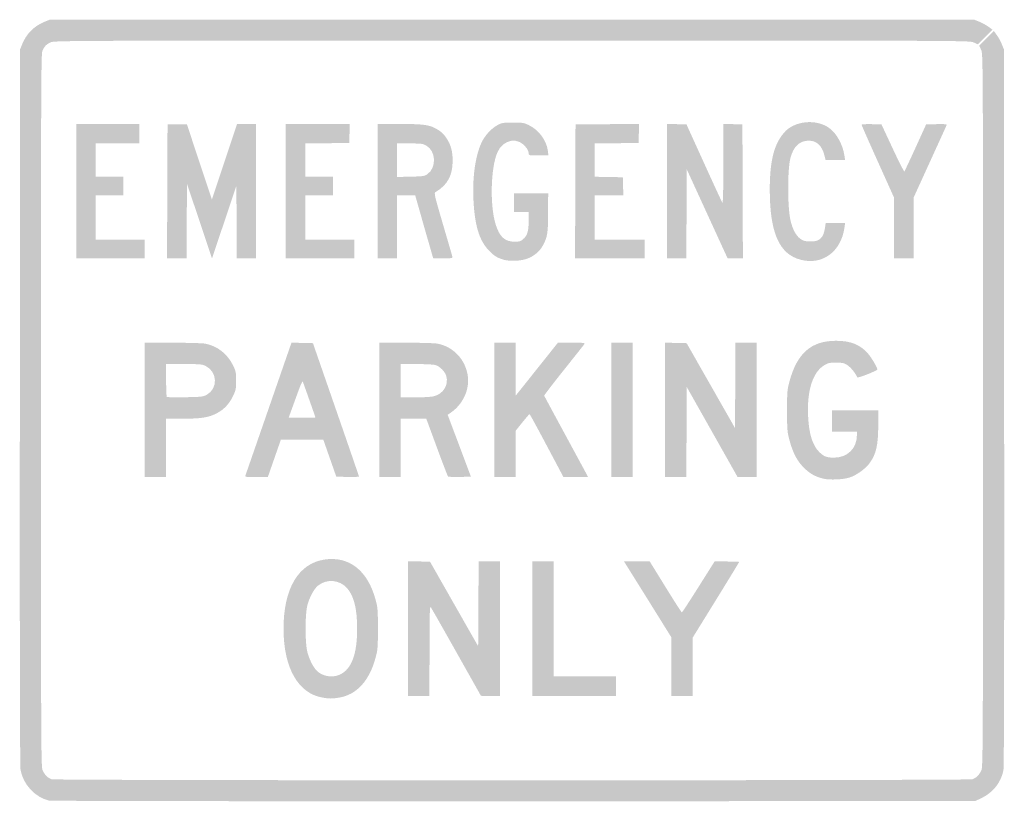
# Model space of a CAD drawing. Header units: inches. Extents: x -15 to 15, y -11.9 to 11.9.
import ezdxf

# ---------------------------------------------------------------- set-up
doc = ezdxf.new("R2010")
doc.units = ezdxf.units.IN
doc.header["$MEASUREMENT"] = 0

msp = doc.modelspace()

# ---------------------------------------------------------------- hatches: boundary and pattern name
h = msp.add_hatch(color=7)
edge = h.paths.add_edge_path()
edge.add_spline(control_points=[(-14.107, -11.89), (-14.531, -11.79), (-14.89, -11.403), (-14.972, -10.957), (-14.991, -10.856), (-14.998, -7.083), (-14.993, 0.099)], knot_values=[0, 0, 0, 0, 1, 1, 1, 2, 2, 2, 2], degree=3, periodic=0)
edge.add_line((-14.993, 0.099), (-14.986, 11.003))
edge.add_line((-14.986, 11.003), (-14.92, 11.165))
edge.add_spline(control_points=[(-14.92, 11.165), (-14.795, 11.476), (-14.555, 11.716), (-14.241, 11.842)], knot_values=[0, 0, 0, 0, 1, 1, 1, 1], degree=3, periodic=0)
edge.add_line((-14.241, 11.842), (-14.082, 11.907))
edge.add_line((-14.082, 11.907), (0, 11.907))
edge.add_line((0, 11.907), (14.082, 11.907))
edge.add_line((14.082, 11.907), (14.239, 11.843))
edge.add_spline(control_points=[(14.239, 11.843), (14.325, 11.808), (14.45, 11.74), (14.517, 11.691)], knot_values=[0, 0, 0, 0, 1, 1, 1, 1], degree=3, periodic=0)
edge.add_line((14.517, 11.691), (14.638, 11.602))
edge.add_line((14.638, 11.602), (14.415, 11.379))
edge.add_line((14.415, 11.379), (14.192, 11.156))
edge.add_line((14.192, 11.156), (14.066, 11.213))
edge.add_spline(control_points=[(14.066, 11.213), (13.941, 11.27), (13.925, 11.27), (0, 11.27), (-13.468, 11.27), (-13.945, 11.268), (-14.054, 11.218), (-14.188, 11.156), (-14.248, 11.093), (-14.307, 10.953), (-14.346, 10.86), (-14.35, 9.7), (-14.35, -0.006), (-14.349, -10.5), (-14.347, -10.865), (-14.297, -10.975), (-14.237, -11.105), (-14.144, -11.198), (-14.031, -11.241), (-13.918, -11.284), (13.918, -11.284), (14.031, -11.241), (14.144, -11.198), (14.237, -11.105), (14.297, -10.975), (14.347, -10.865), (14.349, -10.5), (14.349, 0), (14.349, 10.836), (14.349, 10.862), (14.292, 10.987)], knot_values=[0, 0, 0, 0, 1, 1, 1, 2, 2, 2, 3, 3, 3, 4, 4, 4, 5, 5, 5, 6, 6, 6, 7, 7, 7, 8, 8, 8, 9, 9, 9, 10, 10, 10, 10], degree=3, periodic=0)
edge.add_line((14.292, 10.987), (14.235, 11.113))
edge.add_line((14.235, 11.113), (14.458, 11.336))
edge.add_line((14.458, 11.336), (14.681, 11.559))
edge.add_line((14.681, 11.559), (14.77, 11.438))
edge.add_spline(control_points=[(14.77, 11.438), (14.819, 11.371), (14.888, 11.246), (14.922, 11.16)], knot_values=[0, 0, 0, 0, 1, 1, 1, 1], degree=3, periodic=0)
edge.add_line((14.922, 11.16), (14.986, 11.003))
edge.add_line((14.986, 11.003), (14.993, 0.099))
edge.add_spline(control_points=[(14.993, 0.099), (14.998, -7.136), (14.991, -10.857), (14.972, -10.96), (14.904, -11.333), (14.657, -11.647), (14.3, -11.817)], knot_values=[0, 0, 0, 0, 1, 1, 1, 2, 2, 2, 2], degree=3, periodic=0)
edge.add_line((14.3, -11.817), (14.11, -11.907))
edge.add_line((14.11, -11.907), (0.056, -11.911))
edge.add_spline(control_points=[(0.056, -11.911), (-8.348, -11.914), (-14.041, -11.905), (-14.107, -11.89)], knot_values=[0, 0, 0, 0, 1, 1, 1, 1], degree=3, periodic=0)
for points in [[(-13.277, 6.681), (-13.277, 8.729), (-12.316, 8.729), (-11.356, 8.729), (-11.356, 8.432), (-11.356, 8.136), (-12.02, 8.136), (-12.684, 8.136), (-12.684, 7.627), (-12.684, 7.119), (-12.26, 7.119), (-11.836, 7.119), (-11.836, 6.836), (-11.836, 6.554), (-12.26, 6.554), (-12.684, 6.554), (-12.684, 5.876), (-12.684, 5.198), (-11.935, 5.198), (-11.186, 5.198), (-11.186, 4.915), (-11.186, 4.633), (-12.232, 4.633), (-13.277, 4.633), (-13.277, 6.681)], [(-10.502, 6.674), (-10.494, 8.715), (-10.199, 8.715), (-9.903, 8.715), (-9.523, 7.571), (-9.144, 6.427), (-8.76, 7.578), (-8.376, 8.729), (-8.086, 8.729), (-7.797, 8.729), (-7.797, 6.681), (-7.797, 4.633), (-8.093, 4.633), (-8.39, 4.633), (-8.392, 5.742), (-8.394, 6.85), (-8.767, 5.74), (-9.139, 4.63), (-9.52, 5.768), (-9.901, 6.907), (-9.909, 5.77), (-9.916, 4.633), (-10.212, 4.633), (-10.509, 4.633), (-10.502, 6.674)], [(-6.893, 6.681), (-6.893, 8.729), (-5.917, 8.729), (-4.942, 8.729), (-4.95, 8.439), (-4.958, 8.15), (-5.629, 8.142), (-6.299, 8.135), (-6.299, 7.627), (-6.299, 7.119), (-5.876, 7.119), (-5.452, 7.119), (-5.452, 6.836), (-5.452, 6.554), (-5.876, 6.554), (-6.299, 6.554), (-6.299, 5.876), (-6.299, 5.198), (-5.551, 5.198), (-4.802, 5.198), (-4.802, 4.915), (-4.802, 4.633), (-5.847, 4.633), (-6.893, 4.633), (-6.893, 6.681)], [(1.928, 6.674), (1.935, 8.715), (2.904, 8.722), (3.872, 8.73), (3.864, 8.44), (3.856, 8.15), (3.185, 8.142), (2.514, 8.135), (2.514, 7.627), (2.514, 7.12), (2.945, 7.112), (3.376, 7.105), (3.384, 6.829), (3.392, 6.554), (2.953, 6.554), (2.514, 6.554), (2.514, 5.876), (2.514, 5.198), (3.277, 5.198), (4.04, 5.198), (4.04, 4.915), (4.04, 4.633), (2.98, 4.633), (1.921, 4.633), (1.928, 6.674)], [(3.023, 0.014), (3.023, 2.062), (3.347, 2.062), (3.672, 2.062), (3.672, 0.014), (3.672, -2.034), (3.347, -2.034), (3.023, -2.034), (3.023, 0.014)], [(4.661, 0.015), (4.661, 2.064), (4.99, 2.056), (5.32, 2.048), (6.057, 0.755), (6.794, -0.539), (6.801, 0.762), (6.808, 2.062), (7.133, 2.062), (7.458, 2.062), (7.458, 0.014), (7.458, -2.034), (7.166, -2.034), (6.874, -2.034), (6.1, -0.662), (5.325, 0.711), (5.318, -0.662), (5.31, -2.034), (4.986, -2.034), (4.661, -2.034), (4.661, 0.015)], [(0.621, -6.653), (0.621, -4.605), (0.946, -4.605), (1.271, -4.605), (1.271, -6.356), (1.271, -8.107), (2.218, -8.107), (3.164, -8.107), (3.164, -8.404), (3.164, -8.701), (1.893, -8.701), (0.621, -8.701), (0.621, -6.653)]]:
    msp.add_hatch(color=7).paths.add_polyline_path(points)
h = msp.add_hatch(color=7)
edge = h.paths.add_edge_path()
edge.add_line((-4.096, 6.681), (-4.096, 8.729))
edge.add_line((-4.096, 8.729), (-3.434, 8.729))
edge.add_spline(control_points=[(-3.434, 8.729), (-2.746, 8.729), (-2.555, 8.707), (-2.36, 8.609), (-2.181, 8.518), (-2.096, 8.445), (-1.993, 8.292), (-1.865, 8.104), (-1.808, 7.893), (-1.808, 7.613), (-1.808, 7.155), (-1.963, 6.87), (-2.332, 6.651), (-2.378, 6.624), (-2.361, 6.55), (-2.105, 5.677), (-1.953, 5.157), (-1.822, 4.709), (-1.815, 4.682), (-1.803, 4.637), (-1.829, 4.633), (-2.1, 4.633)], knot_values=[0, 0, 0, 0, 1, 1, 1, 2, 2, 2, 3, 3, 3, 4, 4, 4, 5, 5, 5, 6, 6, 6, 7, 7, 7, 7], degree=3, periodic=0)
edge.add_line((-2.1, 4.633), (-2.399, 4.633))
edge.add_line((-2.399, 4.633), (-2.439, 4.767))
edge.add_spline(control_points=[(-2.439, 4.767), (-2.461, 4.841), (-2.584, 5.273), (-2.714, 5.727)], knot_values=[0, 0, 0, 0, 1, 1, 1, 1], degree=3, periodic=0)
edge.add_line((-2.714, 5.727), (-2.949, 6.554))
edge.add_line((-2.949, 6.554), (-3.226, 6.554))
edge.add_line((-3.226, 6.554), (-3.503, 6.554))
edge.add_line((-3.503, 6.554), (-3.503, 5.593))
edge.add_line((-3.503, 5.593), (-3.503, 4.633))
edge.add_line((-3.503, 4.633), (-3.799, 4.633))
edge.add_line((-3.799, 4.633), (-4.096, 4.633))
edge.add_line((-4.096, 4.633), (-4.096, 6.681))
edge = h.paths.add_edge_path(flags=0)
edge.add_spline(control_points=[(-2.574, 7.201), (-2.294, 7.401), (-2.316, 7.906), (-2.613, 8.071), (-2.715, 8.128), (-2.765, 8.135), (-3.114, 8.135)], knot_values=[0, 0, 0, 0, 1, 1, 1, 2, 2, 2, 2], degree=3, periodic=0)
edge.add_line((-3.114, 8.135), (-3.503, 8.136))
edge.add_line((-3.503, 8.136), (-3.503, 7.625))
edge.add_line((-3.503, 7.625), (-3.503, 7.113))
edge.add_line((-3.503, 7.113), (-3.086, 7.123))
edge.add_spline(control_points=[(-3.086, 7.123), (-2.7, 7.132), (-2.663, 7.138), (-2.574, 7.201)], knot_values=[0, 0, 0, 0, 1, 1, 1, 1], degree=3, periodic=0)
h = msp.add_hatch(color=7)
edge = h.paths.add_edge_path()
edge.add_spline(control_points=[(-0.252, 4.591), (-0.449, 4.647), (-0.555, 4.713), (-0.714, 4.883), (-1.007, 5.196), (-1.143, 5.663), (-1.177, 6.469), (-1.204, 7.126), (-1.114, 7.753), (-0.935, 8.147), (-0.835, 8.369), (-0.63, 8.595), (-0.438, 8.696), (-0.309, 8.765), (-0.269, 8.771), (0.028, 8.771), (0.327, 8.771), (0.366, 8.765), (0.515, 8.692), (0.822, 8.541), (1.056, 8.224), (1.093, 7.908)], knot_values=[0, 0, 0, 0, 1, 1, 1, 2, 2, 2, 3, 3, 3, 4, 4, 4, 5, 5, 5, 6, 6, 6, 7, 7, 7, 7], degree=3, periodic=0)
edge.add_line((1.093, 7.908), (1.11, 7.768))
edge.add_line((1.11, 7.768), (0.809, 7.768))
edge.add_spline(control_points=[(0.809, 7.768), (0.512, 7.768), (0.508, 7.769), (0.508, 7.835), (0.508, 7.871), (0.48, 7.943), (0.445, 7.995), (0.206, 8.346), (-0.268, 8.275), (-0.446, 7.86), (-0.652, 7.381), (-0.677, 6.232), (-0.495, 5.659), (-0.377, 5.287), (-0.217, 5.142), (0.077, 5.141), (0.231, 5.141), (0.264, 5.151), (0.347, 5.225), (0.47, 5.332), (0.508, 5.468), (0.508, 5.787)], knot_values=[0, 0, 0, 0, 1, 1, 1, 2, 2, 2, 3, 3, 3, 4, 4, 4, 5, 5, 5, 6, 6, 6, 7, 7, 7, 7], degree=3, periodic=0)
edge.add_line((0.508, 5.787), (0.508, 6.045))
edge.add_line((0.508, 6.045), (0.282, 6.045))
edge.add_line((0.282, 6.045), (0.056, 6.045))
edge.add_line((0.056, 6.045), (0.056, 6.328))
edge.add_line((0.056, 6.328), (0.056, 6.61))
edge.add_line((0.056, 6.61), (0.579, 6.61))
edge.add_line((0.579, 6.61), (1.102, 6.61))
edge.add_line((1.102, 6.61), (1.101, 6.038))
edge.add_spline(control_points=[(1.101, 6.038), (1.101, 5.414), (1.08, 5.279), (0.943, 5.028), (0.847, 4.85), (0.677, 4.705), (0.475, 4.628), (0.276, 4.552), (-0.053, 4.535), (-0.252, 4.591)], knot_values=[0, 0, 0, 0, 1, 1, 1, 2, 2, 2, 3, 3, 3, 3], degree=3, periodic=0)
h = msp.add_hatch(color=7)
edge = h.paths.add_edge_path()
edge.add_line((4.718, 6.682), (4.718, 8.731))
edge.add_line((4.718, 8.731), (5.017, 8.723))
edge.add_line((5.017, 8.723), (5.316, 8.715))
edge.add_line((5.316, 8.715), (5.848, 7.542))
edge.add_spline(control_points=[(5.848, 7.542), (6.141, 6.898), (6.393, 6.351), (6.409, 6.328), (6.428, 6.299), (6.438, 6.678), (6.439, 7.508)], knot_values=[0, 0, 0, 0, 1, 1, 1, 2, 2, 2, 2], degree=3, periodic=0)
edge.add_line((6.439, 7.508), (6.441, 8.731))
edge.add_line((6.441, 8.731), (6.73, 8.723))
edge.add_line((6.73, 8.723), (7.02, 8.715))
edge.add_line((7.02, 8.715), (7.027, 6.674))
edge.add_line((7.027, 6.674), (7.034, 4.633))
edge.add_line((7.034, 4.633), (6.801, 4.633))
edge.add_line((6.801, 4.633), (6.568, 4.634))
edge.add_line((6.568, 4.634), (5.946, 5.99))
edge.add_line((5.946, 5.99), (5.325, 7.345))
edge.add_line((5.325, 7.345), (5.318, 5.989))
edge.add_line((5.318, 5.989), (5.31, 4.633))
edge.add_line((5.31, 4.633), (5.014, 4.633))
edge.add_line((5.014, 4.633), (4.718, 4.633))
edge.add_line((4.718, 4.633), (4.718, 6.682))
h = msp.add_hatch(color=7)
edge = h.paths.add_edge_path()
edge.add_spline(control_points=[(8.786, 4.593), (8.138, 4.767), (7.854, 5.418), (7.853, 6.727), (7.853, 7.6), (7.981, 8.108), (8.29, 8.466), (8.602, 8.829), (9.272, 8.894), (9.668, 8.602), (9.895, 8.434), (10.078, 8.1), (10.128, 7.761)], knot_values=[0, 0, 0, 0, 1, 1, 1, 2, 2, 2, 3, 3, 3, 4, 4, 4, 4], degree=3, periodic=0)
edge.add_line((10.128, 7.761), (10.148, 7.627))
edge.add_line((10.148, 7.627), (9.851, 7.627))
edge.add_line((9.851, 7.627), (9.555, 7.627))
edge.add_line((9.555, 7.627), (9.521, 7.761))
edge.add_spline(control_points=[(9.521, 7.761), (9.445, 8.069), (9.285, 8.22), (9.037, 8.22), (8.766, 8.22), (8.578, 8.045), (8.486, 7.705), (8.39, 7.355), (8.39, 6.197), (8.486, 5.784), (8.545, 5.529), (8.649, 5.331), (8.775, 5.236), (8.859, 5.171), (8.912, 5.155), (9.065, 5.148), (9.364, 5.133), (9.493, 5.251), (9.538, 5.58)], knot_values=[0, 0, 0, 0, 1, 1, 1, 2, 2, 2, 3, 3, 3, 4, 4, 4, 5, 5, 5, 6, 6, 6, 6], degree=3, periodic=0)
edge.add_line((9.538, 5.58), (9.556, 5.706))
edge.add_line((9.556, 5.706), (9.852, 5.706))
edge.add_line((9.852, 5.706), (10.148, 5.706))
edge.add_line((10.148, 5.706), (10.129, 5.572))
edge.add_spline(control_points=[(10.129, 5.572), (10.025, 4.831), (9.453, 4.414), (8.786, 4.593)], knot_values=[0, 0, 0, 0, 1, 1, 1, 1], degree=3, periodic=0)
h = msp.add_hatch(color=7)
edge = h.paths.add_edge_path()
edge.add_line((11.638, 5.559), (11.638, 6.486))
edge.add_line((11.638, 6.486), (11.144, 7.584))
edge.add_spline(control_points=[(11.144, 7.584), (10.872, 8.187), (10.65, 8.692), (10.65, 8.706), (10.65, 8.72), (10.786, 8.727), (10.953, 8.723)], knot_values=[0, 0, 0, 0, 1, 1, 1, 2, 2, 2, 2], degree=3, periodic=0)
edge.add_line((10.953, 8.723), (11.256, 8.715))
edge.add_line((11.256, 8.715), (11.595, 7.988))
edge.add_spline(control_points=[(11.595, 7.988), (11.781, 7.588), (11.942, 7.271), (11.953, 7.282), (11.964, 7.293), (12.118, 7.62), (12.295, 8.008)], knot_values=[0, 0, 0, 0, 1, 1, 1, 2, 2, 2, 2], degree=3, periodic=0)
edge.add_line((12.295, 8.008), (12.616, 8.715))
edge.add_line((12.616, 8.715), (12.936, 8.723))
edge.add_spline(control_points=[(12.936, 8.723), (13.187, 8.729), (13.252, 8.723), (13.241, 8.694), (13.233, 8.675), (13.003, 8.168), (12.729, 7.568)], knot_values=[0, 0, 0, 0, 1, 1, 1, 2, 2, 2, 2], degree=3, periodic=0)
edge.add_line((12.729, 7.568), (12.232, 6.478))
edge.add_line((12.232, 6.478), (12.232, 5.555))
edge.add_line((12.232, 5.555), (12.232, 4.633))
edge.add_line((12.232, 4.633), (11.935, 4.633))
edge.add_line((11.935, 4.633), (11.638, 4.633))
edge.add_line((11.638, 4.633), (11.638, 5.559))
h = msp.add_hatch(color=7)
edge = h.paths.add_edge_path()
edge.add_spline(control_points=[(9.492, -2.082), (9.247, -2.026), (9.067, -1.925), (8.884, -1.739), (8.681, -1.533), (8.557, -1.294), (8.454, -0.912), (8.385, -0.654), (8.38, -0.595), (8.38, -0.014), (8.379, 0.569), (8.384, 0.624), (8.453, 0.882), (8.686, 1.745), (9.119, 2.122), (9.873, 2.121), (10.318, 2.12), (10.605, 2.006), (10.843, 1.735), (10.947, 1.617), (11.13, 1.307), (11.13, 1.249), (11.13, 1.208), (10.528, 0.972), (10.516, 1.008), (10.482, 1.111), (10.324, 1.309), (10.222, 1.376), (10.116, 1.446), (10.078, 1.455), (9.873, 1.455), (9.666, 1.455), (9.628, 1.446), (9.503, 1.369), (9.158, 1.157), (8.982, 0.59), (9.021, -0.184), (9.048, -0.73), (9.158, -1.073), (9.369, -1.277), (9.506, -1.409), (9.593, -1.441), (9.811, -1.44), (10.222, -1.44), (10.508, -1.156), (10.508, -0.75)], knot_values=[0, 0, 0, 0, 1, 1, 1, 2, 2, 2, 3, 3, 3, 4, 4, 4, 5, 5, 5, 6, 6, 6, 7, 7, 7, 8, 8, 8, 9, 9, 9, 10, 10, 10, 11, 11, 11, 12, 12, 12, 13, 13, 13, 14, 14, 14, 15, 15, 15, 15], degree=3, periodic=0)
edge.add_line((10.508, -0.75), (10.508, -0.65))
edge.add_line((10.508, -0.65), (10.127, -0.65))
edge.add_line((10.127, -0.65), (9.746, -0.65))
edge.add_line((9.746, -0.65), (9.746, -0.325))
edge.add_line((9.746, -0.325), (9.746, 0))
edge.add_line((9.746, 0), (10.452, 0))
edge.add_line((10.452, 0), (11.158, 0))
edge.add_line((11.158, 0), (11.158, -0.417))
edge.add_spline(control_points=[(11.158, -0.417), (11.157, -1.072), (11.095, -1.343), (10.882, -1.624), (10.755, -1.793), (10.476, -1.987), (10.274, -2.049), (10.074, -2.109), (9.683, -2.126), (9.492, -2.082)], knot_values=[0, 0, 0, 0, 1, 1, 1, 2, 2, 2, 3, 3, 3, 3], degree=3, periodic=0)
h = msp.add_hatch(color=7)
edge = h.paths.add_edge_path()
edge.add_line((-11.186, 0.014), (-11.186, 2.062))
edge.add_line((-11.186, 2.062), (-10.343, 2.062))
edge.add_spline(control_points=[(-10.343, 2.062), (-9.879, 2.062), (-9.431, 2.049), (-9.347, 2.034), (-8.975, 1.964), (-8.662, 1.718), (-8.494, 1.362), (-8.412, 1.19), (-8.404, 1.147), (-8.404, 0.904), (-8.404, 0.661), (-8.413, 0.618), (-8.493, 0.447), (-8.607, 0.206), (-8.769, 0.032), (-8.982, -0.082), (-9.235, -0.217), (-9.459, -0.253), (-10.035, -0.254)], knot_values=[0, 0, 0, 0, 1, 1, 1, 2, 2, 2, 3, 3, 3, 4, 4, 4, 5, 5, 5, 6, 6, 6, 6], degree=3, periodic=0)
edge.add_line((-10.035, -0.254), (-10.537, -0.254))
edge.add_line((-10.537, -0.254), (-10.537, -1.144))
edge.add_line((-10.537, -1.144), (-10.537, -2.034))
edge.add_line((-10.537, -2.034), (-10.862, -2.034))
edge.add_line((-10.862, -2.034), (-11.186, -2.034))
edge.add_line((-11.186, -2.034), (-11.186, 0.014))
edge = h.paths.add_edge_path(flags=0)
edge.add_spline(control_points=[(-9.304, 0.473), (-8.951, 0.66), (-8.97, 1.179), (-9.336, 1.356), (-9.44, 1.406), (-9.511, 1.412), (-9.995, 1.412)], knot_values=[0, 0, 0, 0, 1, 1, 1, 2, 2, 2, 2], degree=3, periodic=0)
edge.add_line((-9.995, 1.412), (-10.537, 1.412))
edge.add_line((-10.537, 1.412), (-10.537, 0.923))
edge.add_spline(control_points=[(-10.537, 0.923), (-10.537, 0.653), (-10.527, 0.424), (-10.516, 0.412), (-10.504, 0.4), (-10.253, 0.395), (-9.958, 0.401), (-9.47, 0.41), (-9.41, 0.416), (-9.304, 0.473)], knot_values=[0, 0, 0, 0, 1, 1, 1, 2, 2, 2, 3, 3, 3, 3], degree=3, periodic=0)
h = msp.add_hatch(color=7)
edge = h.paths.add_edge_path()
edge.add_spline(control_points=[(-8.122, -1.984), (-8.111, -1.957), (-7.806, -1.077), (-7.443, -0.028), (-7.08, 1.02), (-6.768, 1.92), (-6.75, 1.971)], knot_values=[0, 0, 0, 0, 1, 1, 1, 2, 2, 2, 2], degree=3, periodic=0)
edge.add_line((-6.75, 1.971), (-6.717, 2.064))
edge.add_line((-6.717, 2.064), (-6.39, 2.056))
edge.add_line((-6.39, 2.056), (-6.064, 2.048))
edge.add_line((-6.064, 2.048), (-5.364, 0.028))
edge.add_spline(control_points=[(-5.364, 0.028), (-4.979, -1.083), (-4.663, -2.001), (-4.662, -2.014), (-4.662, -2.026), (-4.817, -2.032), (-5.007, -2.028)], knot_values=[0, 0, 0, 0, 1, 1, 1, 2, 2, 2, 2], degree=3, periodic=0)
edge.add_line((-5.007, -2.028), (-5.353, -2.02))
edge.add_line((-5.353, -2.02), (-5.551, -1.455))
edge.add_line((-5.551, -1.455), (-5.749, -0.89))
edge.add_line((-5.749, -0.89), (-6.394, -0.89))
edge.add_line((-6.394, -0.89), (-7.04, -0.89))
edge.add_line((-7.04, -0.89), (-7.24, -1.462))
edge.add_line((-7.24, -1.462), (-7.439, -2.034))
edge.add_line((-7.439, -2.034), (-7.79, -2.034))
edge.add_spline(control_points=[(-7.79, -2.034), (-8.114, -2.034), (-8.14, -2.03), (-8.122, -1.984)], knot_values=[0, 0, 0, 0, 1, 1, 1, 1], degree=3, periodic=0)
edge = h.paths.add_edge_path(flags=0)
edge.add_spline(control_points=[(-5.989, -0.215), (-5.989, -0.204), (-6.336, 0.78), (-6.373, 0.876), (-6.383, 0.9), (-6.435, 0.794), (-6.497, 0.621), (-6.556, 0.458), (-6.65, 0.201), (-6.705, 0.049)], knot_values=[0, 0, 0, 0, 1, 1, 1, 2, 2, 2, 3, 3, 3, 3], degree=3, periodic=0)
edge.add_line((-6.705, 0.049), (-6.805, -0.226))
edge.add_line((-6.805, -0.226), (-6.397, -0.226))
edge.add_spline(control_points=[(-6.397, -0.226), (-6.172, -0.226), (-5.989, -0.221), (-5.989, -0.215)], knot_values=[0, 0, 0, 0, 1, 1, 1, 1], degree=3, periodic=0)
h = msp.add_hatch(color=7)
edge = h.paths.add_edge_path()
edge.add_line((-4.04, 0.014), (-4.04, 2.062))
edge.add_line((-4.04, 2.062), (-3.222, 2.062))
edge.add_spline(control_points=[(-3.222, 2.062), (-2.728, 2.062), (-2.345, 2.05), (-2.254, 2.031), (-1.788, 1.932), (-1.441, 1.572), (-1.353, 1.094), (-1.272, 0.655), (-1.492, 0.171), (-1.891, -0.087)], knot_values=[0, 0, 0, 0, 1, 1, 1, 2, 2, 2, 3, 3, 3, 3], degree=3, periodic=0)
edge.add_line((-1.891, -0.087), (-1.96, -0.132))
edge.add_line((-1.96, -0.132), (-1.606, -1.076))
edge.add_line((-1.606, -1.076), (-1.251, -2.02))
edge.add_line((-1.251, -2.02), (-1.591, -2.028))
edge.add_spline(control_points=[(-1.591, -2.028), (-1.778, -2.032), (-1.939, -2.026), (-1.95, -2.014), (-1.961, -2.001), (-2.115, -1.601), (-2.291, -1.123)], knot_values=[0, 0, 0, 0, 1, 1, 1, 2, 2, 2, 2], degree=3, periodic=0)
edge.add_line((-2.291, -1.123), (-2.611, -0.254))
edge.add_line((-2.611, -0.254), (-3.001, -0.254))
edge.add_line((-3.001, -0.254), (-3.39, -0.254))
edge.add_line((-3.39, -0.254), (-3.39, -1.144))
edge.add_line((-3.39, -1.144), (-3.39, -2.034))
edge.add_line((-3.39, -2.034), (-3.715, -2.034))
edge.add_line((-3.715, -2.034), (-4.04, -2.034))
edge.add_line((-4.04, -2.034), (-4.04, 0.014))
edge = h.paths.add_edge_path(flags=0)
edge.add_spline(control_points=[(-2.395, 0.427), (-2.097, 0.491), (-1.915, 0.785), (-2.006, 1.059), (-2.05, 1.195), (-2.205, 1.346), (-2.337, 1.383), (-2.396, 1.399), (-2.656, 1.412), (-2.917, 1.412)], knot_values=[0, 0, 0, 0, 1, 1, 1, 2, 2, 2, 3, 3, 3, 3], degree=3, periodic=0)
edge.add_line((-2.917, 1.412), (-3.39, 1.412))
edge.add_line((-3.39, 1.412), (-3.39, 0.904))
edge.add_line((-3.39, 0.904), (-3.39, 0.395))
edge.add_line((-3.39, 0.395), (-2.967, 0.395))
edge.add_spline(control_points=[(-2.967, 0.395), (-2.735, 0.395), (-2.478, 0.41), (-2.395, 0.427)], knot_values=[0, 0, 0, 0, 1, 1, 1, 1], degree=3, periodic=0)
h = msp.add_hatch(color=7)
edge = h.paths.add_edge_path()
edge.add_line((-0.537, 0.014), (-0.537, 2.062))
edge.add_line((-0.537, 2.062), (-0.212, 2.062))
edge.add_line((-0.212, 2.062), (0.113, 2.062))
edge.add_line((0.113, 2.062), (0.113, 1.256))
edge.add_line((0.113, 1.256), (0.113, 0.45))
edge.add_line((0.113, 0.45), (0.756, 1.256))
edge.add_line((0.756, 1.256), (1.398, 2.062))
edge.add_line((1.398, 2.062), (1.817, 2.062))
edge.add_spline(control_points=[(1.817, 2.062), (2.216, 2.062), (2.233, 2.06), (2.198, 2.011), (2.178, 1.982), (1.894, 1.625), (1.568, 1.216), (1.242, 0.807), (0.978, 0.462), (0.981, 0.449), (0.985, 0.437), (1.266, -0.086), (1.606, -0.712), (1.945, -1.338), (2.245, -1.892), (2.271, -1.942)], knot_values=[0, 0, 0, 0, 1, 1, 1, 2, 2, 2, 3, 3, 3, 4, 4, 4, 5, 5, 5, 5], degree=3, periodic=0)
edge.add_line((2.271, -1.942), (2.318, -2.034))
edge.add_line((2.318, -2.034), (1.943, -2.033))
edge.add_line((1.943, -2.033), (1.568, -2.033))
edge.add_line((1.568, -2.033), (1.059, -1.074))
edge.add_spline(control_points=[(1.059, -1.074), (0.78, -0.547), (0.544, -0.115), (0.535, -0.114), (0.526, -0.113), (0.428, -0.227), (0.316, -0.366)], knot_values=[0, 0, 0, 0, 1, 1, 1, 2, 2, 2, 2], degree=3, periodic=0)
edge.add_line((0.316, -0.366), (0.113, -0.62))
edge.add_line((0.113, -0.62), (0.113, -1.327))
edge.add_line((0.113, -1.327), (0.113, -2.034))
edge.add_line((0.113, -2.034), (-0.212, -2.034))
edge.add_line((-0.212, -2.034), (-0.537, -2.034))
edge.add_line((-0.537, -2.034), (-0.537, 0.014))
h = msp.add_hatch(color=7)
edge = h.paths.add_edge_path()
edge.add_spline(control_points=[(-5.763, -8.754), (-6.51, -8.632), (-6.957, -7.852), (-6.96, -6.667), (-6.963, -5.436), (-6.511, -4.667), (-5.713, -4.546), (-4.966, -4.433), (-4.398, -4.877), (-4.158, -5.761), (-4.09, -6.013), (-4.085, -6.072), (-4.085, -6.653), (-4.085, -7.233), (-4.09, -7.292), (-4.158, -7.544), (-4.35, -8.253), (-4.738, -8.671), (-5.282, -8.756), (-5.492, -8.789), (-5.546, -8.789), (-5.763, -8.754)], knot_values=[0, 0, 0, 0, 1, 1, 1, 2, 2, 2, 3, 3, 3, 4, 4, 4, 5, 5, 5, 6, 6, 6, 7, 7, 7, 7], degree=3, periodic=0)
edge = h.paths.add_edge_path(flags=0)
edge.add_spline(control_points=[(-5.236, -8.049), (-4.885, -7.879), (-4.718, -7.429), (-4.718, -6.653), (-4.718, -6.043), (-4.813, -5.659), (-5.025, -5.417), (-5.252, -5.159), (-5.649, -5.125), (-5.911, -5.341), (-6.029, -5.438), (-6.165, -5.688), (-6.233, -5.932), (-6.307, -6.197), (-6.307, -7.108), (-6.233, -7.371), (-6.174, -7.583), (-6.078, -7.782), (-5.976, -7.903), (-5.809, -8.101), (-5.479, -8.167), (-5.236, -8.049)], knot_values=[0, 0, 0, 0, 1, 1, 1, 2, 2, 2, 3, 3, 3, 4, 4, 4, 5, 5, 5, 6, 6, 6, 7, 7, 7, 7], degree=3, periodic=0)
h = msp.add_hatch(color=7)
edge = h.paths.add_edge_path()
edge.add_line((-3.164, -6.653), (-3.164, -4.605))
edge.add_line((-3.164, -4.605), (-2.832, -4.605))
edge.add_line((-2.832, -4.605), (-2.5, -4.606))
edge.add_line((-2.5, -4.606), (-1.766, -5.897))
edge.add_line((-1.766, -5.897), (-1.031, -7.187))
edge.add_line((-1.031, -7.187), (-1.024, -5.896))
edge.add_line((-1.024, -5.896), (-1.016, -4.605))
edge.add_line((-1.016, -4.605), (-0.692, -4.605))
edge.add_line((-0.692, -4.605), (-0.367, -4.605))
edge.add_line((-0.367, -4.605), (-0.367, -6.653))
edge.add_line((-0.367, -6.653), (-0.367, -8.701))
edge.add_line((-0.367, -8.701), (-0.657, -8.7))
edge.add_line((-0.657, -8.7), (-0.946, -8.699))
edge.add_line((-0.946, -8.699), (-1.695, -7.368))
edge.add_spline(control_points=[(-1.695, -7.368), (-2.107, -6.636), (-2.459, -6.017), (-2.478, -5.992), (-2.505, -5.956), (-2.513, -6.235), (-2.513, -7.323)], knot_values=[0, 0, 0, 0, 1, 1, 1, 2, 2, 2, 2], degree=3, periodic=0)
edge.add_line((-2.513, -7.323), (-2.514, -8.701))
edge.add_line((-2.514, -8.701), (-2.839, -8.701))
edge.add_line((-2.839, -8.701), (-3.164, -8.701))
edge.add_line((-3.164, -8.701), (-3.164, -6.653))
h = msp.add_hatch(color=7)
edge = h.paths.add_edge_path()
edge.add_line((4.859, -7.812), (4.859, -6.923))
edge.add_line((4.859, -6.923), (4.177, -5.827))
edge.add_spline(control_points=[(4.177, -5.827), (3.802, -5.225), (3.476, -4.703), (3.453, -4.668)], knot_values=[0, 0, 0, 0, 1, 1, 1, 1], degree=3, periodic=0)
edge.add_line((3.453, -4.668), (3.412, -4.605))
edge.add_line((3.412, -4.605), (3.804, -4.605))
edge.add_line((3.804, -4.605), (4.197, -4.605))
edge.add_line((4.197, -4.605), (4.676, -5.381))
edge.add_spline(control_points=[(4.676, -5.381), (4.94, -5.808), (5.164, -6.158), (5.174, -6.158), (5.184, -6.158), (5.413, -5.809), (5.682, -5.381)], knot_values=[0, 0, 0, 0, 1, 1, 1, 2, 2, 2, 2], degree=3, periodic=0)
edge.add_line((5.682, -5.381), (6.171, -4.605))
edge.add_line((6.171, -4.605), (6.546, -4.605))
edge.add_spline(control_points=[(6.546, -4.605), (6.752, -4.605), (6.921, -4.611), (6.921, -4.619), (6.921, -4.626), (6.603, -5.147), (6.215, -5.776)], knot_values=[0, 0, 0, 0, 1, 1, 1, 2, 2, 2, 2], degree=3, periodic=0)
edge.add_line((6.215, -5.776), (5.508, -6.92))
edge.add_line((5.508, -6.92), (5.508, -7.81))
edge.add_line((5.508, -7.81), (5.508, -8.701))
edge.add_line((5.508, -8.701), (5.184, -8.701))
edge.add_line((5.184, -8.701), (4.859, -8.701))
edge.add_line((4.859, -8.701), (4.859, -7.812))

doc.saveas('drawing.dxf')
